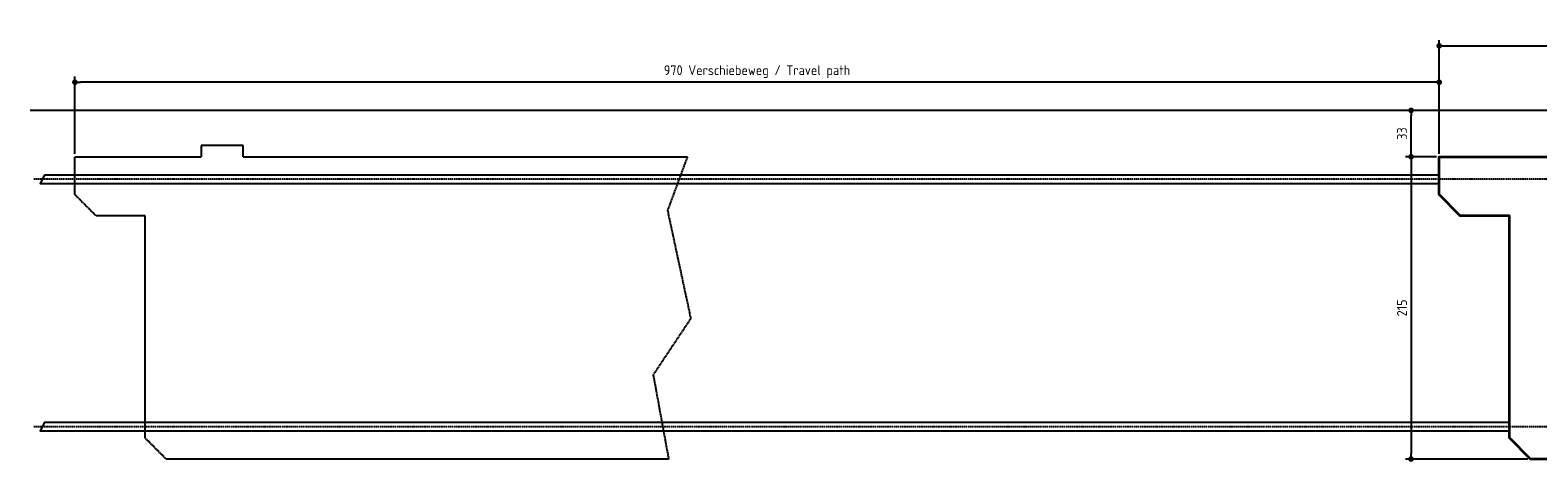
# Model space of a CAD drawing. Header units: millimetres. Extents: x -10168 to 10336, y -2500 to 570.
# Tile 1 of 2: x -10168 to 551, y -2500 to 570. Entities that reach past the tile are written whole.
import ezdxf

# ---------------------------------------------------------------- set-up
doc = ezdxf.new("R2010")
doc.units = ezdxf.units.MM
doc.linetypes.add('GEN3', pattern=[6.25, 5, -1.25])
doc.linetypes.add('GEN7', pattern=[15, 10, -2.5, 0, -2.5])
for name, color, linetype in [('3', 6, 'GEN3'), ('4', 3, 'Continuous'), ('5', 3, 'Continuous'), ('7', 4, 'GEN7')]:
    doc.layers.add(name, color=color, linetype=linetype)
doc.layers.add('Sichtbare Kanten(DIN)', color=7, linetype='Continuous', lineweight=35)
doc.styles.get("Standard").update_dxf_attribs({"font": 'ISOCP.SHX'})
doc.dimstyles.new('GEN-ISO$0', dxfattribs={"dimscale": 20, "dimtxt": 3.5, "dimasz": 2, "dimexe": 2, "dimexo": 1, "dimgap": 1.5, "dimtad": 1, "dimdec": 1, "dimlfac": 0.1, "dimdsep": 46, "dimtxsty": 'Standard', "dimblk": 'PUNKT', "dimcen": 2, "dimclrd": 256, "dimclre": 256, "dimclrt": 2, "dimadec": 0, "dimazin": 0, "dimtp": 0.1, "dimtm": 0.1, "dimtfac": 0.71, "dimtdec": 1, "dimtmove": 2, "dimatfit": 3, "dimldrblk": 'PUNKT', "dimfxl": 1, "dimtolj": 1, "dimarcsym": 0})

# ---------------------------------------------------------------- blocks, each defined once
blk = doc.blocks.new('PUNKT')
at = {"layer": '4', "color": 0, "linetype": 'ByBlock'}
blk.add_line((-0.5, 0), (-1, 0), dxfattribs=at)
at = {"layer": '4', "color": 0, "linetype": 'ByBlock', "const_width": 0.5}
blk.add_lwpolyline([(-0.25, 0, 1), (0.25, 0, 1)], format="xyb", close=True, dxfattribs=at)
blk = doc.blocks.new('*D4')
at = {"layer": '5', "lineweight": -2, "transparency": 16777216}
for p, q in [((-170, -330), (-390, -330)), ((-350, -370), (-350, -2440)), ((479, -2480), (-390, -2480))]:
    blk.add_line(p, q, dxfattribs=at)
at = {"layer": 'DEFPOINTS', "color": 0, "transparency": 16777216}
for p in [(-150, -330), (-350, -2480), (499, -2480)]:
    blk.add_point(p, dxfattribs=at)
at = {"layer": '5', "lineweight": -2, "transparency": 16777216, "xscale": 40, "yscale": 40, "zscale": 40}
for p, rotation in [((-350, -330), 90), ((-350, -2480), 270)]:
    blk.add_blockref('PUNKT', p, dxfattribs=dict(at, rotation=rotation))
at = {"layer": '5', "color": 2, "transparency": 16777216, "insert": (-415, -1405), "char_height": 70, "attachment_point": 5, "rotation": 90}
blk.add_mtext('\\A1;215', dxfattribs=at)
blk = doc.blocks.new('*D6')
at = {"layer": '5', "lineweight": -2, "transparency": 16777216}
for p, q in [((-20, 0), (-390, 0)), ((-350, -290), (-350, -40)), ((-170, -330), (-390, -330))]:
    blk.add_line(p, q, dxfattribs=at)
at = {"layer": 'DEFPOINTS', "color": 0, "transparency": 16777216}
for p in [(-350, 0), (0, 0), (-150, -330)]:
    blk.add_point(p, dxfattribs=at)
at = {"layer": '5', "lineweight": -2, "transparency": 16777216, "xscale": 40, "yscale": 40, "zscale": 40}
for p, rotation in [((-350, 0), 90), ((-350, -330), 270)]:
    blk.add_blockref('PUNKT', p, dxfattribs=dict(at, rotation=rotation))
at = {"layer": '5', "color": 2, "transparency": 16777216, "insert": (-415, -165), "char_height": 70, "attachment_point": 5, "rotation": 90}
blk.add_mtext('\\A1;33', dxfattribs=at)
blk = doc.blocks.new('*D8')
at = {"layer": '5', "lineweight": -2, "transparency": 16777216}
for p, q in [((-9850, -310), (-9850, 240)), ((-150, -50), (-150, 240)), ((-190, 200), (-9810, 200))]:
    blk.add_line(p, q, dxfattribs=at)
at = {"layer": 'DEFPOINTS', "color": 0, "transparency": 16777216}
for p in [(-9850, 200), (-150, -70), (-9850, -330)]:
    blk.add_point(p, dxfattribs=at)
at = {"layer": '5', "lineweight": -2, "transparency": 16777216, "xscale": 40, "yscale": 40, "zscale": 40, "rotation": 180}
blk.add_blockref('PUNKT', (-9850, 200), dxfattribs=at)
at = {"layer": '5', "lineweight": -2, "transparency": 16777216, "xscale": 40, "yscale": 40, "zscale": 40}
blk.add_blockref('PUNKT', (-150, 200), dxfattribs=at)
at = {"layer": '5', "color": 2, "transparency": 16777216, "insert": (-5000, 275), "char_height": 70, "attachment_point": 5}
blk.add_mtext('\\A1;970 Verschiebeweg / Travel path', dxfattribs=at)
blk = doc.blocks.new('*D9')
at = {"layer": '5', "lineweight": -2, "transparency": 16777216}
for p, q in [((-150, -310), (-150, 499)), ((-110, 459), (9810, 459)), ((9850, -310), (9850, 499))]:
    blk.add_line(p, q, dxfattribs=at)
at = {"layer": 'DEFPOINTS', "color": 0, "transparency": 16777216}
for p in [(9850, 459), (-150, -330), (9850, -330)]:
    blk.add_point(p, dxfattribs=at)
at = {"layer": '5', "lineweight": -2, "transparency": 16777216, "xscale": 40, "yscale": 40, "zscale": 40, "rotation": 180}
blk.add_blockref('PUNKT', (-150, 459), dxfattribs=at)
at = {"layer": '5', "lineweight": -2, "transparency": 16777216, "xscale": 40, "yscale": 40, "zscale": 40}
blk.add_blockref('PUNKT', (9850, 459), dxfattribs=at)
at = {"layer": '5', "color": 2, "transparency": 16777216, "insert": (4850, 524), "char_height": 70, "attachment_point": 5}
blk.add_mtext('\\A1;1000', dxfattribs=at)

msp = doc.modelspace()

# ---------------------------------------------------------------- linework, layer by layer
msp.add_line((10068.832, 0), (-10168.032, 0))
for points in [[(-149.644, -460), (-10066.102, -460), (-10096.102, -520), (-149.644, -520)], [(349.356, -2220), (-10066.102, -2220), (-10096.102, -2280), (349.356, -2280)]]:
    msp.add_lwpolyline(points)
at = {"layer": '3'}
for points in [[(-8653.001, -330), (-8653.001, -250), (-8953.001, -250), (-8953.001, -330)], [(-8653.001, -330), (-5495.244, -330), (-5636.575, -711.609), (-5471.689, -1480.637), (-5738.647, -1880.846), (-5628.723, -2480), (-9201, -2480), (-9351, -2330), (-9351, -749.487), (-9700, -749.487), (-9850, -599.487), (-9850, -330), (-8953.001, -330)]]:
    msp.add_lwpolyline(points, dxfattribs=at)
at = {"layer": '7'}
for p, q in [((10235.841, -490), (-10141.666, -490)), ((10235.841, -2250), (-10141.666, -2250))]:
    msp.add_line(p, q, dxfattribs=at)
at = {"layer": 'Sichtbare Kanten(DIN)'}
msp.add_lwpolyline([(1046.999, -330), (9850, -330), (9850, -599.487), (9700, -749.487), (9351, -749.487), (9351, -2330), (9201, -2480), (499, -2480), (349, -2330), (349, -749.487), (0, -749.487), (-150, -599.487), (-150, -330), (746.999, -330)], dxfattribs=at)

# ---------------------------------------------------------------- dimensions: what is measured, and where the dimension line sits
at = {"layer": '5'}
dim = msp.add_linear_dim(base=(-9850, 200), p1=(-150, -70), p2=(-9850, -330), text='<> Verschiebeweg / Travel path', dimstyle='GEN-ISO$0', override={"dimdec": 2, "dimtdec": 0}, dxfattribs=at)
dim.commit()
dim.dimension.update_dxf_attribs({"geometry": '*D8', "text_midpoint": (-5000, 274.914)})
dim = msp.add_linear_dim(base=(9850, 459.497), p1=(-150, -330), p2=(9850, -330), dimstyle='GEN-ISO$0', override={"dimdec": 2, "dimtdec": 0}, dxfattribs=at)
dim.commit()
dim.dimension.update_dxf_attribs({"geometry": '*D9', "text_midpoint": (4850, 524.497)})
for base, p2, picture, middle in [((-350, 0), (0.356, 0), '*D6', (-415, -165)), ((-350, -2480), (499, -2480), '*D4', (-415.007, -1405))]:
    dim = msp.add_linear_dim(base=base, p1=(-150, -330), p2=p2, angle=90, dimstyle='GEN-ISO$0', override={"dimdec": 2, "dimtdec": 0}, dxfattribs=at)
    dim.commit()
    dim.dimension.update_dxf_attribs({"geometry": picture, "text_midpoint": middle})

doc.saveas('drawing.dxf')
